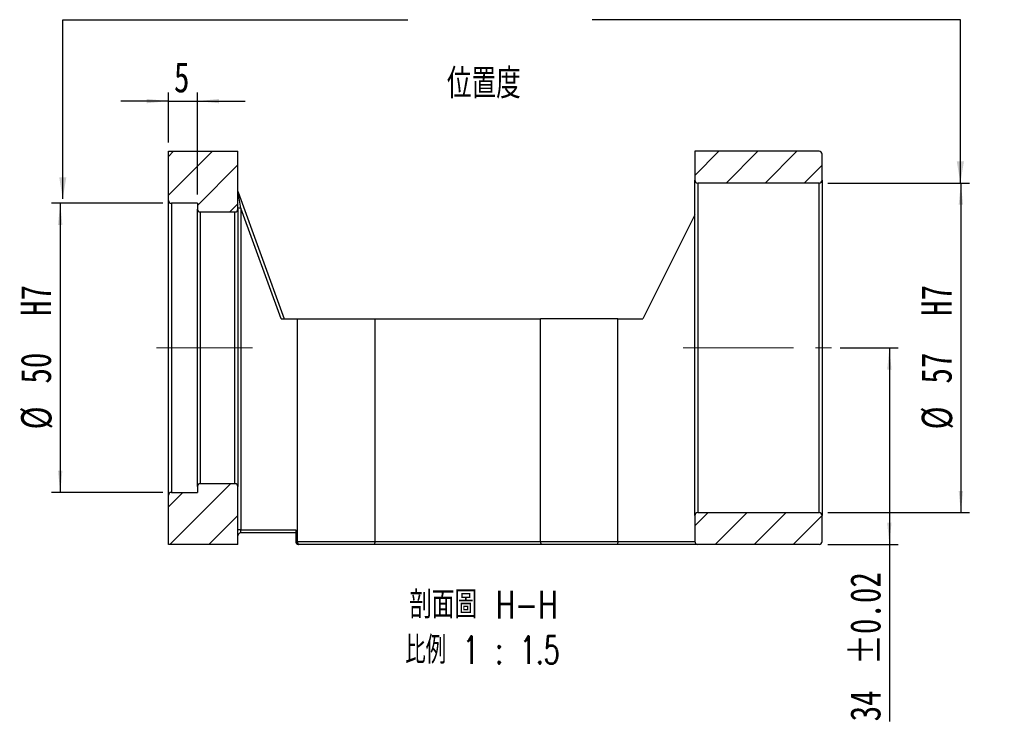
# Model space of a CAD drawing. Header units: millimetres. Extents: x 38 to 270, y 5 to 197.
# Tile 2 of 3: x 156 to 270, y 5 to 86. Entities that reach past the tile are written whole.
import ezdxf

# ---------------------------------------------------------------- set-up
doc = ezdxf.new("R2010")
doc.units = ezdxf.units.MM
doc.linetypes.add('CENTERX2', pattern=[20.32, 12.7, -2.54, 2.54, -2.54])
doc.layers.add('FORMAT', color=7, linetype='Continuous')
doc.styles.add('SLDTEXTSTYLE0', font='TXT', dxfattribs={"width": 0.75})
doc.styles.add('SLDTEXTSTYLE1', font='TXT', dxfattribs={"width": 0.75, "bigfont": 'bigfont'})
doc.styles.add('SLDTEXTSTYLE2', font='TXT', dxfattribs={"width": 0.675, "bigfont": 'bigfont'})
doc.dimstyles.new('SLDDIMSTYLE1', dxfattribs={"dimtxt": 0.18, "dimasz": 2.5, "dimexe": 0, "dimexo": 0.0625, "dimgap": 0, "dimtad": 0, "dimtih": 1, "dimtoh": 1, "dimdec": 0, "dimrnd": 1e-09, "dimzin": 0, "dimdsep": 46, "dimtxsty": 'Standard', "dimsah": 1, "dimcen": 0.09, "dimadec": 0, "dimazin": 0, "dimtfac": 2.5, "dimtdec": 0, "dimtofl": 0, "dimtmove": 0, "dimatfit": 3, "dimfxl": 0, "dimfrac": 2, "dimtolj": 1, "dimtzin": 0, "dimarcsym": 0})
doc.dimstyles.new('SLDDIMSTYLE2', dxfattribs={"dimtxt": 3.5, "dimasz": 2.5, "dimexe": 0, "dimexo": 0.0625, "dimgap": 0.875, "dimtad": 1, "dimlfac": 1.5, "dimrnd": 1e-09, "dimzin": 12, "dimdsep": 46, "dimtxsty": 'SLDTEXTSTYLE0', "dimsah": 1, "dimcen": 0.09, "dimadec": 0, "dimazin": 3, "dimtfac": 1, "dimtofl": 0, "dimtmove": 0, "dimatfit": 3, "dimfxl": 0, "dimfrac": 2, "dimtolj": 1, "dimtzin": 12, "dimarcsym": 0})
doc.dimstyles.new('SLDDIMSTYLE3', dxfattribs={"dimtxt": 3.5, "dimasz": 2.5, "dimexe": 0, "dimexo": 0.0625, "dimgap": 0.875, "dimtad": 1, "dimlfac": 1.5, "dimrnd": 1e-09, "dimzin": 12, "dimdsep": 46, "dimtxsty": 'SLDTEXTSTYLE0', "dimsah": 1, "dimcen": 0.09, "dimadec": 0, "dimazin": 3, "dimtol": 1, "dimtp": 0.02, "dimtm": 0.02, "dimtfac": 1, "dimtofl": 0, "dimtmove": 0, "dimatfit": 3, "dimfxl": 0, "dimfrac": 2, "dimtolj": 1, "dimarcsym": 0})
doc.dimstyles.new('SLDDIMSTYLE4', dxfattribs={"dimtxt": 3.5, "dimasz": 2.5, "dimexe": 0, "dimexo": 0.0625, "dimgap": 0.875, "dimtad": 1, "dimlfac": 1.5, "dimrnd": 1e-09, "dimzin": 12, "dimdsep": 46, "dimtxsty": 'SLDTEXTSTYLE0', "dimsah": 1, "dimcen": 0.09, "dimadec": 0, "dimazin": 3, "dimtfac": 1, "dimtmove": 0, "dimatfit": 0, "dimfxl": 0, "dimfrac": 2, "dimtolj": 1, "dimtzin": 12, "dimarcsym": 0})

# ---------------------------------------------------------------- blocks, each defined once
blk = doc.blocks.new('_D_1')
at = {"layer": 'FORMAT', "color": 7}
for p, q in [((172.84, 64.83), (160.03, 64.83)), ((161.03, 64.83), (161.03, 31.49)), ((172.84, 31.49), (160.03, 31.49))]:
    blk.add_line(p, q, dxfattribs=at)
for points in [[(161.03, 64.83), (160.78, 62.33), (161.28, 62.33)], [(161.03, 31.49), (161.28, 33.99), (160.78, 33.99)]]:
    blk.add_solid(points, dxfattribs=at)
at = {"layer": 'FORMAT', "color": 7, "char_height": 3.5, "attachment_point": 1, "rotation": 90, "style": 'SLDTEXTSTYLE0'}
for s, insert in [('H7', (156.47, 51.83)), ('50', (156.47, 44.03)), ('%%c', (156.52, 38.75))]:
    blk.add_mtext(s, dxfattribs=dict(at, insert=insert))
blk = doc.blocks.new('_D_2')
at = {"layer": 'FORMAT', "color": 7}
for p, q in [((250.91, 48.16), (257.6, 48.16)), ((256.6, 48.16), (256.6, 25.49)), ((249.51, 25.49), (257.6, 25.49)), ((256.6, 25.49), (256.6, 5.09))]:
    blk.add_line(p, q, dxfattribs=at)
for points in [[(256.6, 48.16), (256.35, 45.66), (256.85, 45.66)], [(256.6, 25.49), (256.85, 27.99), (256.35, 27.99)]]:
    blk.add_solid(points, dxfattribs=at)
at = {"layer": 'FORMAT', "color": 7, "char_height": 3.5, "attachment_point": 1, "rotation": 90, "style": 'SLDTEXTSTYLE0'}
for s, insert in [('±0.02', (252.08, 11.58)), ('34', (252.08, 5.09))]:
    blk.add_mtext(s, dxfattribs=dict(at, insert=insert))
blk = doc.blocks.new('_D_3')
at = {"layer": 'FORMAT', "color": 7}
for p, q in [((249.51, 67.16), (265.84, 67.16)), ((264.84, 67.16), (264.84, 29.16)), ((249.51, 29.16), (265.84, 29.16))]:
    blk.add_line(p, q, dxfattribs=at)
for points in [[(264.84, 67.16), (264.59, 64.66), (265.09, 64.66)], [(264.84, 29.16), (265.09, 31.66), (264.59, 31.66)]]:
    blk.add_solid(points, dxfattribs=at)
at = {"layer": 'FORMAT', "color": 7, "char_height": 3.5, "attachment_point": 1, "rotation": 90, "style": 'SLDTEXTSTYLE0'}
for s, insert in [('H7', (260.28, 51.83)), ('57', (260.28, 44.03)), ('%%c', (260.33, 38.75))]:
    blk.add_mtext(s, dxfattribs=dict(at, insert=insert))
blk = doc.blocks.new('_D_4')
at = {"layer": 'FORMAT', "color": 7}
for p, q in [((173.51, 71.83), (173.51, 77.61)), ((176.84, 65.83), (176.84, 77.61)), ((173.51, 76.61), (168.01, 76.61)), ((173.51, 76.61), (176.84, 76.61)), ((176.84, 76.61), (182.34, 76.61))]:
    blk.add_line(p, q, dxfattribs=at)
for points in [[(173.51, 76.61), (171.01, 76.86), (171.01, 76.36)], [(176.84, 76.61), (179.34, 76.36), (179.34, 76.86)]]:
    blk.add_solid(points, dxfattribs=at)
at = {"layer": 'FORMAT', "color": 7, "insert": (174.14, 81.12), "char_height": 3.5, "attachment_point": 1, "style": 'SLDTEXTSTYLE0'}
blk.add_mtext('5', dxfattribs=at)
blk = doc.blocks.new('SW_NOTE_1')
at = {"layer": 'FORMAT', "color": 0, "char_height": 3.175, "attachment_point": 2}
for s, insert, style in [('\\M+19655\\M+196CA\\M+19AA4 H-H', (10.42, 4.09), 'SLDTEXTSTYLE1'), ('\\M+194E4\\M+197E1 1 : 1.5', (10.32, -1.14), 'SLDTEXTSTYLE2')]:
    blk.add_mtext(s, dxfattribs=dict(at, insert=insert, style=style))

msp = doc.modelspace()

# ---------------------------------------------------------------- hatches: boundary and pattern name
at = {"linetype": 'Continuous', "lineweight": 18}
h = msp.add_hatch(dxfattribs=at)
h.set_pattern_fill('ANSI31', style=0)
edge = h.paths.add_edge_path(flags=0)
edge.add_line((173.5084, 70.8265), (173.5084, 65.1599))
edge.add_arc((173.8417, 65.1599), 0.3333, 180, 270)
edge.add_line((173.8417, 64.8265), (176.8417, 64.8265))
edge.add_line((176.8417, 64.8265), (176.8417, 64.1599))
edge.add_arc((177.1751, 64.1599), 0.3333, 180, 270)
edge.add_line((177.1751, 63.8265), (181.1751, 63.8265))
edge.add_arc((181.1751, 64.1599), 0.3333, 270, 360)
edge.add_line((181.5084, 64.1599), (181.5084, 70.8265))
edge.add_line((181.5084, 70.8265), (173.5084, 70.8265))
h = msp.add_hatch(dxfattribs=at)
h.set_pattern_fill('ANSI31', style=0)
edge = h.paths.add_edge_path(flags=0)
edge.add_arc((248.5084, 67.4932), 0.3333, 270, 360)
edge.add_line((248.8417, 67.4932), (248.8417, 70.4932))
edge.add_arc((248.5084, 70.4932), 0.3333, 0, 90)
edge.add_line((248.5084, 70.8265), (234.1751, 70.8265))
edge.add_line((234.1751, 70.8265), (234.1751, 67.4932))
edge.add_arc((234.5084, 67.4932), 0.3333, 180, 270)
edge.add_line((234.5084, 67.1599), (248.5084, 67.1599))
h = msp.add_hatch(dxfattribs=at)
h.set_pattern_fill('ANSI31', style=0)
edge = h.paths.add_edge_path(flags=0)
edge.add_line((176.8417, 31.4932), (173.8417, 31.4932))
edge.add_arc((173.8417, 31.1599), 0.3333, 90, 180)
edge.add_line((173.5084, 31.1599), (173.5084, 25.4932))
edge.add_line((173.5084, 25.4932), (181.5084, 25.4932))
edge.add_line((181.5084, 25.4932), (181.5084, 32.1599))
edge.add_arc((181.1751, 32.1599), 0.3333, 0, 90)
edge.add_line((181.1751, 32.4932), (177.1751, 32.4932))
edge.add_arc((177.1751, 32.1599), 0.3333, 90, 180)
edge.add_line((176.8417, 32.1599), (176.8417, 31.4932))
h = msp.add_hatch(dxfattribs=at)
h.set_pattern_fill('ANSI31', style=0)
edge = h.paths.add_edge_path(flags=0)
edge.add_line((234.5084, 25.4932), (248.5084, 25.4932))
edge.add_arc((248.5084, 25.8265), 0.3333, 270, 360)
edge.add_line((248.8417, 25.8265), (248.8417, 28.8265))
edge.add_arc((248.5084, 28.8265), 0.3333, 0, 90)
edge.add_line((248.5084, 29.1599), (234.5084, 29.1599))
edge.add_arc((234.5084, 28.8265), 0.3333, 90, 180)
edge.add_line((234.1751, 28.8265), (234.1751, 25.8265))
edge.add_arc((234.5084, 25.8265), 0.3333, 180, 270)

# ---------------------------------------------------------------- linework, layer by layer
at = {"color": 7, "linetype": 'Continuous', "lineweight": 25}
for p, q in [((173.5084, 65.1599), (173.5084, 70.8265)), ((173.5084, 70.8265), (181.5084, 70.8265)), ((181.5084, 64.1599), (181.5084, 70.8265)), ((234.1751, 70.8265), (234.1751, 67.4932)), ((248.5084, 70.8265), (234.1751, 70.8265)), ((248.8417, 67.4932), (248.8417, 70.4932)), ((234.1751, 48.1599), (234.1751, 67.4932)), ((248.5084, 67.1599), (234.5084, 67.1599)), ((234.5084, 67.1599), (234.5084, 29.1599)), ((248.5084, 29.1599), (248.5084, 67.1599)), ((248.8417, 67.4932), (248.8417, 28.8265)), ((181.8417, 64.2678), (181.5285, 66.1047)), ((181.5285, 66.1047), (186.8417, 51.4932)), ((173.5084, 31.1599), (173.5084, 65.1599)), ((176.8417, 64.8265), (173.8417, 64.8265)), ((173.8417, 64.8265), (173.8417, 31.4932)), ((176.8417, 64.8265), (176.8417, 64.1599)), ((176.8417, 32.1599), (176.8417, 64.1599)), ((177.1751, 63.8265), (181.1751, 63.8265)), ((177.1751, 63.8265), (177.1751, 32.4932)), ((181.1751, 32.4932), (181.1751, 63.8265)), ((181.8417, 64.2678), (181.5084, 64.2678)), ((181.5084, 64.1599), (181.5084, 32.1599)), ((181.8417, 64.2678), (181.8417, 27.1599)), ((186.487, 51.4932), (181.8417, 64.2678)), ((234.1751, 63.4932), (228.1751, 51.4932)), ((186.487, 51.4932), (188.3696, 51.4932)), ((188.3696, 25.8265), (188.3696, 51.4932)), ((188.3696, 51.4932), (197.3139, 51.4932)), ((197.3139, 25.8265), (197.3139, 51.4932)), ((197.3139, 51.4932), (216.3696, 51.4932)), ((216.3696, 25.8265), (216.3696, 51.4932)), ((225.3139, 51.4932), (216.3696, 51.4932)), ((225.3139, 25.8265), (225.3139, 51.4932)), ((225.3139, 51.4932), (228.1751, 51.4932)), ((234.1751, 28.8265), (234.1751, 48.1599)), ((176.8417, 32.1599), (176.8417, 31.4932)), ((181.1751, 32.4932), (177.1751, 32.4932)), ((181.5084, 25.4932), (181.5084, 32.1599)), ((173.5084, 25.4932), (173.5084, 31.1599)), ((173.8417, 31.4932), (176.8417, 31.4932)), ((234.1751, 28.8265), (234.1751, 25.8265)), ((234.5084, 29.1599), (248.5084, 29.1599)), ((248.8417, 25.8265), (248.8417, 28.8265)), ((181.8417, 27.1599), (181.5084, 27.1599)), ((181.8417, 26.8265), (181.8417, 27.1599)), ((181.8417, 27.1599), (188.1751, 27.1599)), ((188.1751, 26.8265), (181.8417, 26.8265)), ((188.1751, 27.1599), (188.1751, 25.8265)), ((181.5084, 25.4932), (173.5084, 25.4932)), ((188.1751, 25.8265), (188.3696, 25.8265)), ((188.3696, 25.8265), (197.3139, 25.8265)), ((188.5212, 25.4932), (188.5084, 25.4932)), ((197.1622, 25.4932), (188.5212, 25.4932)), ((216.5212, 25.4932), (197.1622, 25.4932)), ((197.3139, 25.8265), (216.3696, 25.8265)), ((216.3696, 25.8265), (225.3139, 25.8265)), ((225.1622, 25.4932), (216.5212, 25.4932)), ((234.5084, 25.4932), (225.1622, 25.4932)), ((225.3139, 25.8265), (234.1751, 25.8265)), ((248.5084, 25.4932), (234.5084, 25.4932))]:
    msp.add_line(p, q, dxfattribs=at)
for centre, start, end in [((248.5084, 70.4932), 0, 90), ((234.5084, 67.4932), 180, 270), ((248.5084, 67.4932), 270, 0), ((181.8417, 66.2186), 180, 199.983107), ((173.8417, 65.1599), 180, 270), ((177.1751, 64.1599), 180, 270), ((181.1751, 64.1599), 270, 0), ((177.1751, 32.1599), 90, 180), ((181.1751, 32.1599), 0, 90), ((173.8417, 31.1599), 90, 180), ((234.5084, 28.8265), 90, 180), ((248.5084, 28.8265), 0, 90), ((181.8417, 26.4932), 90, 180), ((188.5084, 25.8265), 180, 270), ((234.5084, 25.8265), 180, 270), ((248.5084, 25.8265), 270, 0)]:
    msp.add_arc(centre, 0.3333, start, end, dxfattribs=at)
for points in [[(188.3696, 25.8265), (188.3696, 25.734), (188.3876, 25.6452), (188.4444, 25.5254), (188.4829, 25.4932), (188.5212, 25.4932)], [(197.3139, 25.8265), (197.3139, 25.734), (197.2958, 25.6452), (197.239, 25.5254), (197.2005, 25.4932), (197.1622, 25.4932)], [(216.3696, 25.8265), (216.3696, 25.734), (216.3876, 25.6452), (216.4444, 25.5254), (216.4829, 25.4932), (216.5212, 25.4932)], [(225.3139, 25.8265), (225.3139, 25.734), (225.2958, 25.6452), (225.239, 25.5254), (225.2005, 25.4932), (225.1622, 25.4932)]]:
    msp.add_open_spline(points, degree=3, knots=[0, 0, 0, 0, 0.5, 0.5, 1, 1, 1, 1], dxfattribs=at)
at = {"layer": 'FORMAT', "color": 7, "linetype": 'CENTERX2', "lineweight": 18}
for p, q in [((183.1751, 48.1599), (172.1385, 48.1599)), ((232.8398, 48.1599), (249.9111, 48.1599))]:
    msp.add_line(p, q, dxfattribs=at)

# ---------------------------------------------------------------- block references
at = {"layer": 'FORMAT'}
msp.add_blockref('SW_NOTE_1', (199.3776, 16.0447), dxfattribs=at)

# ---------------------------------------------------------------- texts
at = {"layer": 'FORMAT', "color": 7, "insert": (205.5987, 80.3577), "char_height": 3.439583, "attachment_point": 1, "style": 'SLDTEXTSTYLE1'}
msp.add_mtext('\\M+188CA\\M+19275\\M+19378', dxfattribs=at)

# ---------------------------------------------------------------- dimensions: what is measured, and where the dimension line sits
at = {"layer": 'FORMAT', "color": 7}
dim = msp.add_linear_dim(base=(176.8417, 76.6122), p1=(173.5084, 70.8265), p2=(176.8417, 64.8265), dimstyle='SLDDIMSTYLE4', dxfattribs=at)
dim.commit()
dim.dimension.update_dxf_attribs({"geometry": '_D_4', "text_midpoint": (175.4361, 76.6122), "dimtype": 160})
for base, p1, p2, picture, middle in [((264.8417, 29.1599), (248.5084, 67.1599), (248.5084, 29.1599), '_D_3', (264.8417, 48.1599)), ((161.0336, 31.4932), (173.8417, 64.8265), (173.8417, 31.4932), '_D_1', (161.0336, 48.1599))]:
    dim = msp.add_linear_dim(base=base, p1=p1, p2=p2, angle=90, text='%%c<>  H7', dimstyle='SLDDIMSTYLE2', dxfattribs=at)
    dim.commit()
    dim.dimension.update_dxf_attribs({"geometry": picture, "text_midpoint": middle, "dimtype": 160})
dim = msp.add_linear_dim(base=(256.5962, 25.4932), p1=(249.9111, 48.1599), p2=(248.5084, 25.4932), angle=90, dimstyle='SLDDIMSTYLE3', dxfattribs=at)
dim.commit()
dim.dimension.update_dxf_attribs({"geometry": '_D_2', "text_midpoint": (256.5962, 14.1316), "dimtype": 160})

# ---------------------------------------------------------------- leaders
for points in [[(161.3253, 65.3299), (161.3253, 85.9974), (201.1003, 85.9974)], [(264.7842, 67.1599), (264.7842, 85.9974), (222.3278, 85.9974)]]:
    msp.add_leader(points, dimstyle='SLDDIMSTYLE1', dxfattribs=at)

doc.saveas('drawing.dxf')
